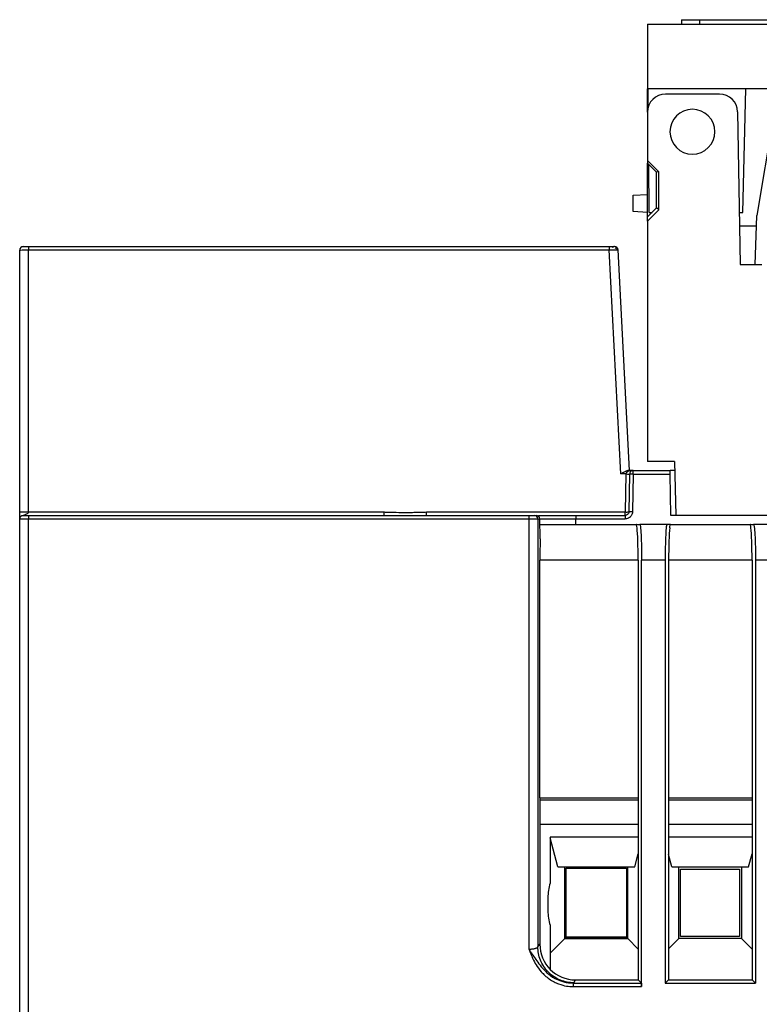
# Model space of a CAD drawing. Header units: inches. Extents: x -22 to 93, y -202 to -47.
# Tile 4 of 10: x -22 to 19, y -102 to -47. Entities that reach past the tile are written whole.
import ezdxf

# ---------------------------------------------------------------- set-up
doc = ezdxf.new("R2010")
doc.units = ezdxf.units.IN
doc.header["$MEASUREMENT"] = 0

# ---------------------------------------------------------------- blocks, each defined once
blk = doc.blocks.new('block 42')
at = {"color": 7, "lineweight": 25}
blk.add_open_spline([(-21.981, -74.709), (-21.969, -74.704), (-21.956, -74.699), (-21.944, -74.697), (-21.927, -74.693), (-21.91, -74.693), (-21.892, -74.692)], degree=3, knots=[0, 0, 0, 0, 1, 1, 1, 2, 2, 2, 2], dxfattribs=at)
blk = doc.blocks.new('block 43')
at = {"color": 7, "lineweight": 25}
blk.add_open_spline([(-21.609, -59.708), (-21.658, -59.708), (-21.707, -59.708), (-21.752, -59.708), (-21.797, -59.708), (-21.838, -59.708), (-21.873, -59.708), (-21.908, -59.708), (-21.937, -59.708), (-21.954, -59.708), (-21.971, -59.708), (-21.977, -59.708), (-21.982, -59.708)], degree=3, knots=[0, 0, 0, 0, 1, 1, 1, 2, 2, 2, 3, 3, 3, 4, 4, 4, 4], dxfattribs=at)
blk = doc.blocks.new('block 44')
at = {"color": 7, "lineweight": 25}
blk.add_open_spline([(11.024, -59.696), (11.025, -59.699), (11.018, -59.702), (11.01, -59.707), (11.001, -59.712), (10.989, -59.718), (10.974, -59.725), (10.958, -59.732), (10.937, -59.74), (10.916, -59.749)], degree=3, knots=[0, 0, 0, 0, 1, 1, 1, 2, 2, 2, 3, 3, 3, 3], dxfattribs=at)
blk = doc.blocks.new('block 45')
at = {"color": 7, "lineweight": 25}
blk.add_open_spline([(11.209, -59.885), (11.208, -59.873), (11.207, -59.862), (11.204, -59.85), (11.202, -59.838), (11.198, -59.825), (11.193, -59.814), (11.188, -59.802), (11.182, -59.79), (11.175, -59.78), (11.168, -59.769), (11.159, -59.759), (11.151, -59.749)], degree=3, knots=[0, 0, 0, 0, 1, 1, 1, 2, 2, 2, 3, 3, 3, 4, 4, 4, 4], dxfattribs=at)
blk = doc.blocks.new('block 46')
at = {"color": 7, "lineweight": 25}
blk.add_open_spline([(11.011, -59.708), (10.993, -59.708), (10.974, -59.708), (10.954, -59.707), (10.934, -59.707), (10.912, -59.707), (10.89, -59.707), (10.867, -59.707), (10.844, -59.707), (10.82, -59.707), (10.796, -59.707), (10.771, -59.707), (10.747, -59.707)], degree=3, knots=[0, 0, 0, 0, 1, 1, 1, 2, 2, 2, 3, 3, 3, 4, 4, 4, 4], dxfattribs=at)
blk = doc.blocks.new('block 47')
at = {"color": 7, "lineweight": 25}
blk.add_open_spline([(11.09, -59.813), (11.106, -59.802), (11.122, -59.79), (11.134, -59.779), (11.144, -59.769), (11.15, -59.759), (11.152, -59.749), (11.154, -59.74), (11.152, -59.732), (11.146, -59.725), (11.139, -59.718), (11.129, -59.713), (11.118, -59.707)], degree=3, knots=[0, 0, 0, 0, 1, 1, 1, 2, 2, 2, 3, 3, 3, 4, 4, 4, 4], dxfattribs=at)
blk = doc.blocks.new('block 433')
at = {"color": 7, "lineweight": 25}
blk.add_open_spline([(6.279, -98.89), (6.311, -98.937), (6.342, -98.983), (6.373, -99.029), (6.402, -99.072), (6.43, -99.115), (6.459, -99.157), (6.485, -99.196), (6.512, -99.236), (6.538, -99.275), (6.562, -99.31), (6.587, -99.346), (6.611, -99.382), (6.683, -99.49), (6.756, -99.597), (6.834, -99.702), (6.919, -99.817), (7.009, -99.928), (7.108, -100.032), (7.221, -100.153), (7.345, -100.264), (7.479, -100.361), (7.64, -100.477), (7.816, -100.573), (8.001, -100.642), (8.075, -100.67), (8.151, -100.694), (8.228, -100.714), (8.31, -100.735), (8.394, -100.751), (8.478, -100.761), (8.566, -100.772), (8.655, -100.775), (8.745, -100.778)], degree=3, knots=[0, 0, 0, 0, 1, 1, 1, 2, 2, 2, 3, 3, 3, 4, 4, 4, 5, 5, 5, 6, 6, 6, 7, 7, 7, 8, 8, 8, 9, 9, 9, 10, 10, 10, 11, 11, 11, 11], dxfattribs=at)
blk = doc.blocks.new('block 434')
at = {"color": 7, "lineweight": 25}
blk.add_open_spline([(6.279, -98.89), (6.301, -98.89), (6.323, -98.89), (6.344, -98.889), (6.368, -98.888), (6.391, -98.886), (6.413, -98.884), (6.437, -98.882), (6.461, -98.879), (6.484, -98.876), (6.508, -98.873), (6.532, -98.869), (6.554, -98.865), (6.578, -98.861), (6.6, -98.856), (6.621, -98.851), (6.643, -98.846), (6.663, -98.84), (6.681, -98.834), (6.7, -98.828), (6.717, -98.821), (6.73, -98.814), (6.745, -98.806), (6.757, -98.798), (6.764, -98.791), (6.772, -98.782), (6.776, -98.773), (6.779, -98.764)], degree=3, knots=[0, 0, 0, 0, 1, 1, 1, 2, 2, 2, 3, 3, 3, 4, 4, 4, 5, 5, 5, 6, 6, 6, 7, 7, 7, 8, 8, 8, 9, 9, 9, 9], dxfattribs=at)
blk = doc.blocks.new('block 435')
at = {"color": 7, "lineweight": 25}
blk.add_open_spline([(8.778, -100.761), (8.542, -100.761), (8.289, -100.717), (8.043, -100.62), (7.797, -100.522), (7.561, -100.37), (7.366, -100.175), (7.171, -99.98), (7.018, -99.744), (6.921, -99.498), (6.823, -99.253), (6.779, -98.999), (6.779, -98.764)], degree=3, knots=[0, 0, 0, 0, 1, 1, 1, 2, 2, 2, 3, 3, 3, 4, 4, 4, 4], dxfattribs=at)
blk = doc.blocks.new('block 436')
at = {"color": 7, "lineweight": 25}
blk.add_open_spline([(8.745, -100.778), (8.763, -100.772), (8.774, -100.767), (8.778, -100.761)], degree=3, dxfattribs=at)
blk = doc.blocks.new('block 485')
at = {"color": 7, "lineweight": 25}
blk.add_lwpolyline([(-21.609, -74.894), (6.279, -74.894)], dxfattribs=at)
blk = doc.blocks.new('block 486')
at = {"color": 7, "lineweight": 25}
blk.add_lwpolyline([(6.279, -74.894), (6.279, -98.89)], dxfattribs=at)
blk = doc.blocks.new('block 487')
at = {"color": 7, "lineweight": 25}
blk.add_open_spline([(6.279, -98.89), (6.296, -98.935), (6.312, -98.978), (6.328, -99.021), (6.345, -99.063), (6.361, -99.105), (6.379, -99.148), (6.414, -99.235), (6.453, -99.329), (6.503, -99.433), (6.553, -99.537), (6.613, -99.652), (6.688, -99.772), (6.763, -99.892), (6.853, -100.02), (6.97, -100.154), (7.029, -100.221), (7.095, -100.289), (7.17, -100.357), (7.244, -100.425), (7.327, -100.492), (7.415, -100.553), (7.502, -100.614), (7.591, -100.668), (7.678, -100.714), (7.765, -100.759), (7.85, -100.797), (7.931, -100.827), (8.093, -100.889), (8.24, -100.925), (8.374, -100.947), (8.509, -100.97), (8.631, -100.978), (8.745, -100.978)], degree=3, knots=[0, 0, 0, 0, 1, 1, 1, 2, 2, 2, 3, 3, 3, 4, 4, 4, 5, 5, 5, 6, 6, 6, 7, 7, 7, 8, 8, 8, 9, 9, 9, 10, 10, 10, 11, 11, 11, 11], dxfattribs=at)
blk = doc.blocks.new('block 488')
at = {"color": 7, "lineweight": 25}
blk.add_lwpolyline([(8.745, -100.978), (12.561, -100.978)], dxfattribs=at)
blk = doc.blocks.new('block 489')
at = {"color": 7, "lineweight": 25}
blk.add_lwpolyline([(12.561, -100.978), (12.561, -77.194)], dxfattribs=at)
blk = doc.blocks.new('block 490')
at = {"color": 7, "lineweight": 25}
blk.add_lwpolyline([(13.873, -77.194), (12.561, -77.194)], dxfattribs=at)
blk = doc.blocks.new('block 491')
at = {"color": 7, "lineweight": 25}
blk.add_lwpolyline([(13.873, -77.194), (13.873, -100.788)], dxfattribs=at)
blk = doc.blocks.new('block 492')
at = {"color": 7, "lineweight": 25}
blk.add_lwpolyline([(13.873, -100.788), (18.911, -100.788)], dxfattribs=at)
blk = doc.blocks.new('block 493')
at = {"color": 7, "lineweight": 25}
blk.add_lwpolyline([(18.911, -77.194), (18.911, -100.788)], dxfattribs=at)
blk = doc.blocks.new('block 494')
at = {"color": 7, "lineweight": 25}
blk.add_lwpolyline([(20.223, -77.194), (18.911, -77.194)], dxfattribs=at)
blk = doc.blocks.new('block 505')
at = {"color": 7, "lineweight": 25}
blk.add_lwpolyline([(6.279, -74.894), (6.779, -74.894)], dxfattribs=at)
blk = doc.blocks.new('block 506')
at = {"color": 7, "lineweight": 25}
blk.add_lwpolyline([(6.779, -74.894), (6.779, -98.764)], dxfattribs=at)
blk = doc.blocks.new('block 507')
at = {"color": 7, "lineweight": 25}
blk.add_lwpolyline([(8.745, -100.778), (12.351, -100.778)], dxfattribs=at)
blk = doc.blocks.new('block 508')
at = {"color": 7, "lineweight": 25}
blk.add_lwpolyline([(12.351, -100.778), (12.551, -100.778)], dxfattribs=at)
blk = doc.blocks.new('block 509')
at = {"color": 7, "lineweight": 25}
blk.add_open_spline([(12.551, -100.778), (12.553, -100.781), (12.556, -100.802), (12.558, -100.84), (12.56, -100.879), (12.561, -100.932), (12.561, -100.978)], degree=3, knots=[0, 0, 0, 0, 1, 1, 1, 2, 2, 2, 2], dxfattribs=at)
blk = doc.blocks.new('block 510')
at = {"color": 7, "lineweight": 25}
blk.add_open_spline([(8.745, -100.778), (8.745, -100.781), (8.745, -100.803), (8.745, -100.84), (8.745, -100.877), (8.745, -100.927), (8.745, -100.978)], degree=3, knots=[0, 0, 0, 0, 1, 1, 1, 2, 2, 2, 2], dxfattribs=at)
blk = doc.blocks.new('block 527')
at = {"color": 7, "lineweight": 25}
blk.add_lwpolyline([(12.262, -75.194), (12.456, -75.194)], dxfattribs=at)
blk = doc.blocks.new('block 528')
at = {"color": 7, "lineweight": 25}
blk.add_open_spline([(12.456, -75.194), (12.468, -75.194), (12.481, -75.237), (12.494, -75.335), (12.507, -75.432), (12.52, -75.585), (12.53, -75.78), (12.54, -75.975), (12.548, -76.212), (12.553, -76.458), (12.558, -76.704), (12.561, -76.959), (12.561, -77.194)], degree=3, knots=[0, 0, 0, 0, 1, 1, 1, 2, 2, 2, 3, 3, 3, 4, 4, 4, 4], dxfattribs=at)
blk = doc.blocks.new('block 529')
at = {"color": 7, "lineweight": 25}
blk.add_lwpolyline([(12.376, -100.603), (12.551, -100.778)], dxfattribs=at)
blk = doc.blocks.new('block 530')
at = {"color": 7, "lineweight": 25}
blk.add_lwpolyline([(12.367, -90.444), (12.376, -100.603)], dxfattribs=at)
blk = doc.blocks.new('block 531')
at = {"color": 7, "lineweight": 25}
blk.add_lwpolyline([(12.367, -77.194), (12.367, -90.444)], dxfattribs=at)
blk = doc.blocks.new('block 532')
at = {"color": 7, "lineweight": 25}
blk.add_open_spline([(12.367, -77.194), (12.367, -76.427), (12.344, -75.728), (12.307, -75.394)], degree=3, dxfattribs=at)
blk = doc.blocks.new('block 533')
at = {"color": 7, "lineweight": 25}
blk.add_open_spline([(12.307, -75.394), (12.293, -75.264), (12.277, -75.194), (12.262, -75.194)], degree=3, dxfattribs=at)
blk = doc.blocks.new('block 547')
at = {"color": 7, "lineweight": 25}
blk.add_open_spline([(13.977, -75.194), (13.965, -75.194), (13.952, -75.237), (13.939, -75.335), (13.926, -75.432), (13.913, -75.585), (13.903, -75.78), (13.893, -75.975), (13.885, -76.212), (13.88, -76.458), (13.875, -76.704), (13.873, -76.959), (13.873, -77.194)], degree=3, knots=[0, 0, 0, 0, 1, 1, 1, 2, 2, 2, 3, 3, 3, 4, 4, 4, 4], dxfattribs=at)
blk = doc.blocks.new('block 548')
at = {"color": 7, "lineweight": 25}
blk.add_lwpolyline([(14.171, -75.194), (13.977, -75.194)], dxfattribs=at)
blk = doc.blocks.new('block 549')
at = {"color": 7, "lineweight": 25}
blk.add_open_spline([(14.126, -75.394), (14.14, -75.264), (14.156, -75.194), (14.171, -75.194)], degree=3, dxfattribs=at)
blk = doc.blocks.new('block 550')
at = {"color": 7, "lineweight": 25}
blk.add_open_spline([(14.126, -75.394), (14.089, -75.728), (14.066, -76.427), (14.066, -77.194)], degree=3, dxfattribs=at)
blk = doc.blocks.new('block 551')
at = {"color": 7, "lineweight": 25}
blk.add_lwpolyline([(14.066, -77.194), (14.066, -90.444)], dxfattribs=at)
blk = doc.blocks.new('block 552')
at = {"color": 7, "lineweight": 25}
blk.add_lwpolyline([(14.066, -90.444), (14.057, -100.603)], dxfattribs=at)
blk = doc.blocks.new('block 553')
at = {"color": 7, "lineweight": 25}
blk.add_lwpolyline([(14.057, -100.603), (13.873, -100.788)], dxfattribs=at)
blk = doc.blocks.new('block 560')
at = {"color": 7, "lineweight": 25}
blk.add_lwpolyline([(13.977, -75.194), (12.456, -75.194)], dxfattribs=at)
blk = doc.blocks.new('block 561')
at = {"color": 7, "lineweight": 25}
blk.add_open_spline([(18.806, -75.194), (18.818, -75.194), (18.831, -75.237), (18.844, -75.335), (18.857, -75.432), (18.87, -75.585), (18.88, -75.78), (18.89, -75.975), (18.898, -76.212), (18.903, -76.458), (18.908, -76.704), (18.911, -76.959), (18.911, -77.194)], degree=3, knots=[0, 0, 0, 0, 1, 1, 1, 2, 2, 2, 3, 3, 3, 4, 4, 4, 4], dxfattribs=at)
blk = doc.blocks.new('block 562')
at = {"color": 7, "lineweight": 25}
blk.add_lwpolyline([(20.327, -75.194), (18.806, -75.194)], dxfattribs=at)
blk = doc.blocks.new('block 563')
at = {"color": 7, "lineweight": 25}
blk.add_lwpolyline([(18.612, -75.194), (18.806, -75.194)], dxfattribs=at)
blk = doc.blocks.new('block 564')
at = {"color": 7, "lineweight": 25}
blk.add_lwpolyline([(18.726, -100.603), (18.911, -100.788)], dxfattribs=at)
blk = doc.blocks.new('block 565')
at = {"color": 7, "lineweight": 25}
blk.add_lwpolyline([(18.717, -90.444), (18.726, -100.603)], dxfattribs=at)
blk = doc.blocks.new('block 566')
at = {"color": 7, "lineweight": 25}
blk.add_lwpolyline([(18.717, -77.194), (18.717, -90.444)], dxfattribs=at)
blk = doc.blocks.new('block 567')
at = {"color": 7, "lineweight": 25}
blk.add_open_spline([(18.717, -77.194), (18.717, -76.427), (18.694, -75.728), (18.657, -75.394)], degree=3, dxfattribs=at)
blk = doc.blocks.new('block 568')
at = {"color": 7, "lineweight": 25}
blk.add_open_spline([(18.657, -75.394), (18.643, -75.264), (18.627, -75.194), (18.612, -75.194)], degree=3, dxfattribs=at)
blk = doc.blocks.new('block 607')
at = {"color": 7, "lineweight": 25}
blk.add_lwpolyline([(-22.109, -74.894), (-21.609, -74.894)], dxfattribs=at)
blk = doc.blocks.new('block 608')
at = {"color": 7, "lineweight": 25}
blk.add_lwpolyline([(-22.109, -133.494), (-22.109, -74.894)], dxfattribs=at)
blk = doc.blocks.new('block 630')
at = {"color": 7, "lineweight": 25}
blk.add_lwpolyline([(14.057, -100.603), (18.726, -100.603)], dxfattribs=at)
blk = doc.blocks.new('block 631')
at = {"color": 7, "lineweight": 25}
blk.add_lwpolyline([(6.279, -74.694), (6.579, -74.694)], dxfattribs=at)
blk = doc.blocks.new('block 632')
at = {"color": 7, "lineweight": 25}
blk.add_open_spline([(6.779, -74.894), (6.779, -74.784), (6.69, -74.694), (6.579, -74.694)], degree=3, dxfattribs=at)
blk = doc.blocks.new('block 633')
at = {"color": 7, "lineweight": 25}
blk.add_lwpolyline([(6.279, -74.694), (6.279, -74.894)], dxfattribs=at)
blk = doc.blocks.new('block 636')
at = {"color": 7, "lineweight": 25}
blk.add_lwpolyline([(-21.609, -74.694), (6.279, -74.694)], dxfattribs=at)
blk = doc.blocks.new('block 637')
at = {"color": 7, "lineweight": 25}
blk.add_lwpolyline([(-21.609, -74.694), (-21.609, -74.894)], dxfattribs=at)
blk = doc.blocks.new('block 638')
at = {"color": 7, "lineweight": 25}
blk.add_lwpolyline([(-21.908, -74.694), (-21.609, -74.694)], dxfattribs=at)
blk = doc.blocks.new('block 639')
at = {"color": 7, "lineweight": 25}
blk.add_open_spline([(-21.908, -74.694), (-22.019, -74.694), (-22.109, -74.784), (-22.109, -74.894)], degree=3, dxfattribs=at)
blk = doc.blocks.new('block 649')
at = {"color": 7, "lineweight": 25}
blk.add_lwpolyline([(8.778, -100.761), (8.883, -100.603)], dxfattribs=at)
blk = doc.blocks.new('block 650')
at = {"color": 7, "lineweight": 25}
blk.add_lwpolyline([(8.883, -100.603), (12.376, -100.603)], dxfattribs=at)
blk = doc.blocks.new('block 653')
at = {"color": 7, "lineweight": 25}
blk.add_lwpolyline([(6.779, -98.764), (6.887, -98.602)], dxfattribs=at)
blk = doc.blocks.new('block 654')
at = {"color": 7, "lineweight": 25}
blk.add_open_spline([(6.887, -98.602), (6.886, -99.708), (7.779, -100.603), (8.883, -100.603)], degree=3, dxfattribs=at)
blk = doc.blocks.new('block 659')
at = {"color": 7, "lineweight": 25}
blk.add_lwpolyline([(6.779, -74.894), (6.886, -74.893)], dxfattribs=at)
blk = doc.blocks.new('block 660')
at = {"color": 7, "lineweight": 25}
blk.add_lwpolyline([(6.906, -75.994), (6.886, -74.893)], dxfattribs=at)
blk = doc.blocks.new('block 661')
at = {"color": 7, "lineweight": 25}
blk.add_open_spline([(6.906, -75.994), (6.896, -76.341), (6.892, -76.762), (6.892, -77.194)], degree=3, dxfattribs=at)
blk = doc.blocks.new('block 662')
at = {"color": 7, "lineweight": 25}
blk.add_lwpolyline([(6.892, -90.444), (6.892, -77.194)], dxfattribs=at)
blk = doc.blocks.new('block 663')
at = {"color": 7, "lineweight": 25}
blk.add_lwpolyline([(6.892, -90.444), (6.887, -98.602)], dxfattribs=at)
blk = doc.blocks.new('block 666')
at = {"color": 7, "lineweight": 25}
blk.add_open_spline([(6.886, -74.893), (6.885, -74.783), (6.796, -74.694), (6.686, -74.694)], degree=3, dxfattribs=at)
blk = doc.blocks.new('block 667')
at = {"color": 7, "lineweight": 25}
blk.add_lwpolyline([(6.579, -74.694), (6.686, -74.694)], dxfattribs=at)
blk = doc.blocks.new('block 700')
at = {"color": 7, "lineweight": 25}
blk.add_lwpolyline([(12.367, -77.194), (6.892, -77.194)], dxfattribs=at)
blk = doc.blocks.new('block 701')
at = {"color": 7, "lineweight": 25}
blk.add_lwpolyline([(6.892, -90.444), (12.367, -90.444)], dxfattribs=at)
blk = doc.blocks.new('block 702')
at = {"color": 7, "lineweight": 25}
blk.add_lwpolyline([(14.066, -90.444), (18.717, -90.444)], dxfattribs=at)
blk = doc.blocks.new('block 704')
at = {"color": 7, "lineweight": 25}
blk.add_lwpolyline([(6.893, -90.564), (12.367, -90.564)], dxfattribs=at)
blk = doc.blocks.new('block 705')
at = {"color": 7, "lineweight": 25}
blk.add_lwpolyline([(14.066, -90.564), (18.717, -90.564)], dxfattribs=at)
blk = doc.blocks.new('block 707')
at = {"color": 7, "lineweight": 25}
blk.add_lwpolyline([(18.717, -77.194), (14.066, -77.194)], dxfattribs=at)
blk = doc.blocks.new('block 709')
at = {"color": 7, "lineweight": 25}
blk.add_lwpolyline([(6.892, -75.194), (12.262, -75.194)], dxfattribs=at)
blk = doc.blocks.new('block 711')
at = {"color": 7, "lineweight": 25}
blk.add_lwpolyline([(14.171, -75.194), (18.612, -75.194)], dxfattribs=at)
blk = doc.blocks.new('block 723')
at = {"color": 7, "lineweight": 25}
blk.add_lwpolyline([(18.719, -92.644), (14.064, -92.644)], dxfattribs=at)
blk = doc.blocks.new('block 724')
at = {"color": 7, "lineweight": 25}
blk.add_lwpolyline([(12.369, -92.644), (7.462, -92.644)], dxfattribs=at)
blk = doc.blocks.new('block 725')
at = {"color": 7, "lineweight": 25}
blk.add_lwpolyline([(7.462, -92.644), (7.462, -95.207)], dxfattribs=at)
blk = doc.blocks.new('block 726')
at = {"color": 7, "lineweight": 25}
blk.add_open_spline([(7.462, -95.207), (7.379, -95.47), (7.337, -95.744), (7.337, -96.019)], degree=3, dxfattribs=at)
blk = doc.blocks.new('block 727')
at = {"color": 7, "lineweight": 25}
blk.add_lwpolyline([(7.337, -96.019), (7.337, -96.744)], dxfattribs=at)
blk = doc.blocks.new('block 728')
at = {"color": 7, "lineweight": 25}
blk.add_open_spline([(7.337, -96.744), (7.337, -97.02), (7.379, -97.294), (7.462, -97.556)], degree=3, dxfattribs=at)
blk = doc.blocks.new('block 731')
at = {"color": 7, "lineweight": 25}
blk.add_lwpolyline([(18.718, -91.944), (14.065, -91.944)], dxfattribs=at)
blk = doc.blocks.new('block 732')
at = {"color": 7, "lineweight": 25}
blk.add_lwpolyline([(12.368, -91.944), (6.891, -91.944)], dxfattribs=at)
blk = doc.blocks.new('block 733')
at = {"color": 7, "lineweight": 25}
blk.add_lwpolyline([(7.462, -97.556), (7.462, -100.008)], dxfattribs=at)
blk = doc.blocks.new('block 744')
at = {"color": 7, "lineweight": 25}
blk.add_lwpolyline([(12.374, -98.882), (11.788, -98.295)], dxfattribs=at)
blk = doc.blocks.new('block 745')
at = {"color": 7, "lineweight": 25}
blk.add_lwpolyline([(7.467, -99.114), (8.285, -98.295)], dxfattribs=at)
blk = doc.blocks.new('block 746')
at = {"color": 7, "lineweight": 25}
blk.add_lwpolyline([(8.285, -98.295), (11.788, -98.295)], dxfattribs=at)
blk = doc.blocks.new('block 747')
at = {"color": 7, "lineweight": 25}
blk.add_lwpolyline([(18.136, -98.29), (14.636, -98.294)], dxfattribs=at)
blk = doc.blocks.new('block 748')
at = {"color": 7, "lineweight": 25}
blk.add_lwpolyline([(18.724, -98.882), (18.135, -98.293)], dxfattribs=at)
blk = doc.blocks.new('block 749')
at = {"color": 7, "lineweight": 25}
blk.add_lwpolyline([(14.059, -98.872), (14.636, -98.294)], dxfattribs=at)
blk = doc.blocks.new('block 800')
at = {"color": 7, "lineweight": 25}
blk.add_lwpolyline([(8.285, -98.295), (8.285, -98.239)], dxfattribs=at)
blk = doc.blocks.new('block 801')
at = {"color": 7, "lineweight": 25}
blk.add_lwpolyline([(7.462, -99.114), (7.467, -99.114)], dxfattribs=at)
blk = doc.blocks.new('block 802')
at = {"color": 7, "lineweight": 25}
blk.add_lwpolyline([(7.897, -94.294), (7.462, -92.671)], dxfattribs=at)
blk = doc.blocks.new('block 803')
at = {"color": 7, "lineweight": 25}
blk.add_lwpolyline([(8.286, -98.239), (8.286, -94.294)], dxfattribs=at)
blk = doc.blocks.new('block 808')
at = {"color": 7, "lineweight": 25}
blk.add_lwpolyline([(18.137, -94.294), (18.137, -98.292)], dxfattribs=at)
blk = doc.blocks.new('block 809')
at = {"color": 7, "lineweight": 25}
blk.add_lwpolyline([(18.527, -94.294), (18.719, -93.574)], dxfattribs=at)
blk = doc.blocks.new('block 810')
at = {"color": 7, "lineweight": 25}
blk.add_lwpolyline([(14.636, -98.294), (14.636, -94.294)], dxfattribs=at)
blk = doc.blocks.new('block 811')
at = {"color": 7, "lineweight": 25}
blk.add_lwpolyline([(14.247, -94.294), (14.064, -93.612)], dxfattribs=at)
blk = doc.blocks.new('block 812')
at = {"color": 7, "lineweight": 25}
blk.add_lwpolyline([(11.788, -98.295), (11.788, -98.239)], dxfattribs=at)
blk = doc.blocks.new('block 813')
at = {"color": 7, "lineweight": 25}
blk.add_lwpolyline([(11.787, -98.239), (11.787, -94.294)], dxfattribs=at)
blk = doc.blocks.new('block 814')
at = {"color": 7, "lineweight": 25}
blk.add_lwpolyline([(12.177, -94.294), (12.369, -93.574)], dxfattribs=at)
blk = doc.blocks.new('block 818')
at = {"color": 7, "lineweight": 25}
blk.add_lwpolyline([(14.247, -94.294), (18.527, -94.294)], dxfattribs=at)
blk = doc.blocks.new('block 820')
at = {"color": 7, "lineweight": 25}
blk.add_lwpolyline([(7.897, -94.294), (12.177, -94.294)], dxfattribs=at)
blk = doc.blocks.new('block 821')
at = {"color": 7, "lineweight": 25}
blk.add_lwpolyline([(11.786, -98.239), (8.285, -98.239)], dxfattribs=at)
blk = doc.blocks.new('block 822')
at = {"color": 7, "lineweight": 25}
blk.add_lwpolyline([(8.36, -94.381), (11.714, -94.381)], dxfattribs=at)
blk = doc.blocks.new('block 823')
at = {"color": 7, "lineweight": 25}
blk.add_lwpolyline([(8.36, -98.228), (8.36, -94.381)], dxfattribs=at)
blk = doc.blocks.new('block 824')
at = {"color": 7, "lineweight": 25}
blk.add_lwpolyline([(11.714, -98.228), (8.36, -98.228)], dxfattribs=at)
blk = doc.blocks.new('block 825')
at = {"color": 7, "lineweight": 25}
blk.add_lwpolyline([(11.714, -94.381), (11.714, -98.228)], dxfattribs=at)
blk = doc.blocks.new('block 838')
at = {"color": 7, "lineweight": 25}
blk.add_lwpolyline([(14.734, -94.425), (18.019, -94.425)], dxfattribs=at)
blk = doc.blocks.new('block 839')
at = {"color": 7, "lineweight": 25}
blk.add_lwpolyline([(14.734, -98.18), (14.734, -94.425)], dxfattribs=at)
blk = doc.blocks.new('block 840')
at = {"color": 7, "lineweight": 25}
blk.add_lwpolyline([(18.019, -98.18), (14.734, -98.18)], dxfattribs=at)
blk = doc.blocks.new('block 841')
at = {"color": 7, "lineweight": 25}
blk.add_lwpolyline([(18.019, -94.425), (18.019, -98.18)], dxfattribs=at)
blk = doc.blocks.new('block 850')
at = {"color": 7, "lineweight": 25}
blk.add_open_spline([(6.886, -74.891), (6.886, -74.89), (6.938, -74.89), (7.039, -74.889), (7.139, -74.889), (7.287, -74.889), (7.472, -74.889), (7.658, -74.889), (7.879, -74.889), (8.121, -74.889), (8.362, -74.89), (8.625, -74.89), (8.886, -74.891)], degree=3, knots=[0, 0, 0, 0, 1, 1, 1, 2, 2, 2, 3, 3, 3, 4, 4, 4, 4], dxfattribs=at)
blk = doc.blocks.new('block 851')
at = {"color": 7, "lineweight": 25}
blk.add_lwpolyline([(8.891, -75.194), (8.886, -74.891)], dxfattribs=at)
blk = doc.blocks.new('block 852')
at = {"color": 7, "lineweight": 25}
blk.add_lwpolyline([(8.886, -74.694), (8.886, -74.891)], dxfattribs=at)
blk = doc.blocks.new('block 853')
at = {"color": 7, "lineweight": 25}
blk.add_open_spline([(6.81, -74.694), (6.898, -74.694), (7.03, -74.694), (7.179, -74.694), (7.328, -74.694), (7.493, -74.694), (7.664, -74.694), (7.834, -74.694), (8.012, -74.694), (8.212, -74.694), (8.412, -74.694), (8.638, -74.694), (8.886, -74.694)], degree=3, knots=[0, 0, 0, 0, 1, 1, 1, 2, 2, 2, 3, 3, 3, 4, 4, 4, 4], dxfattribs=at)
blk = doc.blocks.new('block 855')
at = {"color": 7, "lineweight": 25}
blk.add_lwpolyline([(14.47, -74.694), (14.192, -74.694)], dxfattribs=at)
blk = doc.blocks.new('block 856')
at = {"color": 7, "lineweight": 25}
blk.add_lwpolyline([(33.402, -74.694), (14.47, -74.694)], dxfattribs=at)
blk = doc.blocks.new('block 857')
at = {"color": 7, "lineweight": 25}
blk.add_lwpolyline([(8.886, -74.891), (11.651, -74.891)], dxfattribs=at)
blk = doc.blocks.new('block 858')
at = {"color": 7, "lineweight": 25}
blk.add_open_spline([(12.051, -74.498), (12.05, -74.573), (12.028, -74.637), (11.998, -74.69), (11.968, -74.742), (11.931, -74.781), (11.893, -74.81), (11.855, -74.838), (11.816, -74.857), (11.777, -74.871), (11.737, -74.884), (11.696, -74.891), (11.651, -74.891)], degree=3, knots=[0, 0, 0, 0, 1, 1, 1, 2, 2, 2, 3, 3, 3, 4, 4, 4, 4], dxfattribs=at)
blk = doc.blocks.new('block 859')
at = {"color": 7, "lineweight": 25}
blk.add_lwpolyline([(12.088, -72.391), (12.051, -74.498)], dxfattribs=at)
blk = doc.blocks.new('block 860')
at = {"color": 7, "lineweight": 25}
blk.add_lwpolyline([(12.088, -72.391), (14.151, -72.391)], dxfattribs=at)
blk = doc.blocks.new('block 861')
at = {"color": 7, "lineweight": 25}
blk.add_lwpolyline([(14.192, -74.694), (14.151, -72.391)], dxfattribs=at)
blk = doc.blocks.new('block 862')
at = {"color": 7, "lineweight": 25}
blk.add_lwpolyline([(11.651, -74.694), (11.651, -74.891)], dxfattribs=at)
blk = doc.blocks.new('block 863')
at = {"color": 7, "lineweight": 25}
blk.add_lwpolyline([(8.886, -74.694), (11.651, -74.694)], dxfattribs=at)
blk = doc.blocks.new('block 864')
at = {"color": 7, "lineweight": 25}
blk.add_open_spline([(12.051, -74.498), (11.985, -74.495), (11.918, -74.495), (11.851, -74.498)], degree=3, dxfattribs=at)
blk = doc.blocks.new('block 865')
at = {"color": 7, "lineweight": 25}
blk.add_open_spline([(11.851, -74.498), (11.851, -74.535), (11.84, -74.567), (11.825, -74.594), (11.81, -74.62), (11.791, -74.639), (11.772, -74.653), (11.734, -74.682), (11.695, -74.694), (11.651, -74.694)], degree=3, knots=[0, 0, 0, 0, 1, 1, 1, 2, 2, 2, 3, 3, 3, 3], dxfattribs=at)
blk = doc.blocks.new('block 868')
at = {"color": 7, "lineweight": 25}
blk.add_lwpolyline([(14.392, -71.694), (14.47, -74.694)], dxfattribs=at)
blk = doc.blocks.new('block 869')
at = {"color": 7, "lineweight": 25}
blk.add_lwpolyline([(14.392, -71.694), (12.892, -71.694)], dxfattribs=at)
blk = doc.blocks.new('block 870')
at = {"color": 7, "lineweight": 25}
blk.add_lwpolyline([(12.892, -58.278), (12.892, -71.694)], dxfattribs=at)
blk = doc.blocks.new('block 871')
at = {"color": 7, "lineweight": 25}
blk.add_lwpolyline([(13.525, -57.644), (12.892, -58.278)], dxfattribs=at)
blk = doc.blocks.new('block 872')
at = {"color": 7, "lineweight": 25}
blk.add_lwpolyline([(13.525, -57.644), (13.523, -55.534)], dxfattribs=at)
blk = doc.blocks.new('block 873')
at = {"color": 7, "lineweight": 25}
blk.add_lwpolyline([(12.892, -54.903), (13.523, -55.534)], dxfattribs=at)
blk = doc.blocks.new('block 874')
at = {"color": 7, "lineweight": 25}
blk.add_lwpolyline([(12.892, -52.194), (12.892, -54.903)], dxfattribs=at)
blk = doc.blocks.new('block 875')
at = {"color": 7, "lineweight": 25}
blk.add_open_spline([(13.891, -51.194), (13.339, -51.194), (12.892, -51.642), (12.892, -52.194)], degree=3, dxfattribs=at)
blk = doc.blocks.new('block 876')
at = {"color": 7, "lineweight": 25}
blk.add_lwpolyline([(16.909, -51.194), (13.891, -51.194)], dxfattribs=at)
blk = doc.blocks.new('block 877')
at = {"color": 7, "lineweight": 25}
blk.add_open_spline([(17.909, -52.177), (17.899, -51.631), (17.454, -51.194), (16.909, -51.194)], degree=3, dxfattribs=at)
blk = doc.blocks.new('block 878')
at = {"color": 7, "lineweight": 25}
blk.add_lwpolyline([(17.909, -52.177), (18.057, -60.694)], dxfattribs=at)
blk = doc.blocks.new('block 879')
at = {"color": 7, "lineweight": 25}
blk.add_lwpolyline([(18.057, -60.694), (19.257, -60.694)], dxfattribs=at)
blk = doc.blocks.new('block 902')
at = {"color": 7, "lineweight": 25}
blk.add_lwpolyline([(13.525, -57.644), (13.392, -57.544)], dxfattribs=at)
blk = doc.blocks.new('block 903')
at = {"color": 7, "lineweight": 25}
blk.add_lwpolyline([(13.392, -57.544), (13.392, -55.544)], dxfattribs=at)
blk = doc.blocks.new('block 904')
at = {"color": 7, "lineweight": 25}
blk.add_lwpolyline([(13.523, -55.534), (13.392, -55.544)], dxfattribs=at)
blk = doc.blocks.new('block 905')
at = {"color": 7, "lineweight": 25}
blk.add_lwpolyline([(12.892, -58.044), (13.392, -57.544)], dxfattribs=at)
blk = doc.blocks.new('block 906')
at = {"color": 7, "lineweight": 25}
blk.add_lwpolyline([(12.892, -58.278), (12.892, -58.044)], dxfattribs=at)
blk = doc.blocks.new('block 907')
at = {"color": 7, "lineweight": 25}
blk.add_lwpolyline([(12.892, -54.903), (12.892, -55.044)], dxfattribs=at)
blk = doc.blocks.new('block 908')
at = {"color": 7, "lineweight": 25}
blk.add_lwpolyline([(13.392, -55.544), (12.892, -55.044)], dxfattribs=at)
blk = doc.blocks.new('block 909')
at = {"color": 7, "lineweight": 25}
blk.add_lwpolyline([(11.888, -72.391), (11.851, -74.498)], dxfattribs=at)
blk = doc.blocks.new('block 910')
at = {"color": 7, "lineweight": 25}
blk.add_open_spline([(12.088, -72.391), (12.021, -72.388), (11.955, -72.388), (11.888, -72.391)], degree=3, dxfattribs=at)
blk = doc.blocks.new('block 911')
at = {"color": 7, "lineweight": 25}
blk.add_lwpolyline([(12.088, -72.194), (14.148, -72.194)], dxfattribs=at)
blk = doc.blocks.new('block 912')
at = {"color": 7, "lineweight": 25}
blk.add_lwpolyline([(12.088, -72.391), (12.088, -72.194)], dxfattribs=at)
blk = doc.blocks.new('block 913')
at = {"color": 7, "lineweight": 25}
blk.add_open_spline([(14.151, -72.391), (14.151, -72.344), (14.15, -72.29), (14.149, -72.252), (14.148, -72.213), (14.148, -72.194), (14.148, -72.194)], degree=3, knots=[0, 0, 0, 0, 1, 1, 1, 2, 2, 2, 2], dxfattribs=at)
blk = doc.blocks.new('block 914')
at = {"color": 7, "lineweight": 25}
blk.add_open_spline([(12.088, -72.194), (11.979, -72.194), (11.89, -72.282), (11.888, -72.391)], degree=3, dxfattribs=at)
blk = doc.blocks.new('block 940')
at = {"color": 7, "lineweight": 25}
blk.add_open_spline([(-21.908, -74.693), (-21.907, -74.693), (-21.906, -74.693), (-21.904, -74.692), (-21.897, -74.69), (-21.881, -74.683), (-21.863, -74.676), (-21.831, -74.662), (-21.795, -74.646), (-21.758, -74.628), (-21.741, -74.62), (-21.724, -74.612), (-21.707, -74.603), (-21.689, -74.594), (-21.671, -74.583), (-21.655, -74.571), (-21.644, -74.563), (-21.634, -74.555), (-21.625, -74.544), (-21.619, -74.538), (-21.613, -74.53), (-21.611, -74.522), (-21.609, -74.516), (-21.609, -74.511), (-21.609, -74.505)], degree=3, knots=[0, 0, 0, 0, 1, 1, 1, 2, 2, 2, 3, 3, 3, 4, 4, 4, 5, 5, 5, 6, 6, 6, 7, 7, 7, 8, 8, 8, 8], dxfattribs=at)
blk = doc.blocks.new('block 941')
at = {"color": 7, "lineweight": 25}
blk.add_lwpolyline([(-21.609, -74.505), (-1.792, -74.505)], dxfattribs=at)
blk = doc.blocks.new('block 942')
at = {"color": 7, "lineweight": 25}
blk.add_lwpolyline([(-1.792, -74.694), (-1.792, -74.505)], dxfattribs=at)
blk = doc.blocks.new('block 943')
at = {"color": 7, "lineweight": 25}
blk.add_open_spline([(-21.609, -74.505), (-21.667, -74.505), (-21.731, -74.505), (-21.792, -74.506), (-21.854, -74.508), (-21.913, -74.51), (-21.962, -74.512), (-22.011, -74.515), (-22.049, -74.518), (-22.073, -74.521), (-22.098, -74.524), (-22.108, -74.528), (-22.108, -74.531)], degree=3, knots=[0, 0, 0, 0, 1, 1, 1, 2, 2, 2, 3, 3, 3, 4, 4, 4, 4], dxfattribs=at)
blk = doc.blocks.new('block 944')
at = {"color": 7, "lineweight": 25}
blk.add_open_spline([(-22.109, -74.874), (-22.109, -74.872), (-22.109, -74.87), (-22.109, -74.838), (-22.109, -74.825), (-22.109, -74.806), (-22.109, -74.785), (-22.109, -74.764), (-22.109, -74.74), (-22.109, -74.711), (-22.109, -74.686), (-22.109, -74.658), (-22.109, -74.627), (-22.109, -74.596), (-22.109, -74.564), (-22.109, -74.531)], degree=3, knots=[0, 0, 0, 0, 1, 1, 1, 2, 2, 2, 3, 3, 3, 4, 4, 4, 5, 5, 5, 5], dxfattribs=at)
blk = doc.blocks.new('block 945')
at = {"color": 7, "lineweight": 25}
blk.add_lwpolyline([(0.575, -74.505), (11.651, -74.505)], dxfattribs=at)
blk = doc.blocks.new('block 946')
at = {"color": 7, "lineweight": 25}
blk.add_lwpolyline([(11.651, -74.694), (11.651, -74.505)], dxfattribs=at)
blk = doc.blocks.new('block 947')
at = {"color": 7, "lineweight": 25}
blk.add_lwpolyline([(0.575, -74.694), (0.575, -74.505)], dxfattribs=at)
blk = doc.blocks.new('block 948')
at = {"color": 7, "lineweight": 25}
blk.add_open_spline([(-1.792, -74.505), (-1.71, -74.505), (-1.626, -74.506), (-1.539, -74.508), (-1.453, -74.511), (-1.365, -74.514), (-1.27, -74.517), (-1.082, -74.524), (-0.876, -74.531), (-0.667, -74.532), (-0.562, -74.532), (-0.458, -74.531), (-0.356, -74.529), (-0.254, -74.527), (-0.156, -74.524), (-0.059, -74.521), (0.038, -74.518), (0.135, -74.514), (0.239, -74.511), (0.343, -74.507), (0.456, -74.505), (0.575, -74.505)], degree=3, knots=[0, 0, 0, 0, 1, 1, 1, 2, 2, 2, 3, 3, 3, 4, 4, 4, 5, 5, 5, 6, 6, 6, 7, 7, 7, 7], dxfattribs=at)
blk = doc.blocks.new('block 949')
at = {"color": 7, "lineweight": 25}
blk.add_open_spline([(11.651, -74.505), (11.718, -74.509), (11.785, -74.507), (11.851, -74.498)], degree=3, dxfattribs=at)
blk = doc.blocks.new('block 950')
at = {"color": 7, "lineweight": 25}
blk.add_lwpolyline([(11.689, -72.384), (11.651, -74.505)], dxfattribs=at)
blk = doc.blocks.new('block 951')
at = {"color": 7, "lineweight": 25}
blk.add_open_spline([(11.689, -72.384), (11.747, -72.388), (11.799, -72.389), (11.83, -72.39), (11.861, -72.391), (11.888, -72.39), (11.888, -72.391)], degree=3, knots=[0, 0, 0, 0, 1, 1, 1, 2, 2, 2, 2], dxfattribs=at)
blk = doc.blocks.new('block 952')
at = {"color": 7, "lineweight": 25}
blk.add_lwpolyline([(-21.609, -74.505), (-21.609, -59.884)], dxfattribs=at)
blk = doc.blocks.new('block 953')
at = {"color": 7, "lineweight": 25}
blk.add_lwpolyline([(-21.609, -59.884), (10.747, -59.884)], dxfattribs=at)
blk = doc.blocks.new('block 954')
at = {"color": 7, "lineweight": 25}
blk.add_lwpolyline([(11.402, -72.384), (10.747, -59.884)], dxfattribs=at)
blk = doc.blocks.new('block 955')
at = {"color": 7, "lineweight": 25}
blk.add_lwpolyline([(11.689, -72.384), (11.402, -72.384)], dxfattribs=at)
blk = doc.blocks.new('block 956')
at = {"color": 7, "lineweight": 25}
blk.add_open_spline([(-22.109, -59.894), (-22.109, -59.892), (-22.055, -59.891), (-21.962, -59.889), (-21.87, -59.887), (-21.739, -59.885), (-21.609, -59.884)], degree=3, knots=[0, 0, 0, 0, 1, 1, 1, 2, 2, 2, 2], dxfattribs=at)
blk = doc.blocks.new('block 957')
at = {"color": 7, "lineweight": 25}
blk.add_lwpolyline([(-22.109, -74.531), (-22.109, -59.894)], dxfattribs=at)
blk = doc.blocks.new('block 958')
at = {"color": 7, "lineweight": 25}
blk.add_open_spline([(12.088, -72.194), (11.956, -72.194), (11.866, -72.222), (11.802, -72.255), (11.77, -72.271), (11.745, -72.289), (11.726, -72.309), (11.707, -72.33), (11.692, -72.353), (11.689, -72.384)], degree=3, knots=[0, 0, 0, 0, 1, 1, 1, 2, 2, 2, 3, 3, 3, 3], dxfattribs=at)
blk = doc.blocks.new('block 959')
at = {"color": 7, "lineweight": 25}
blk.add_open_spline([(11.402, -72.384), (11.424, -72.37), (11.446, -72.356), (11.467, -72.342), (11.486, -72.33), (11.505, -72.318), (11.523, -72.307), (11.538, -72.298), (11.553, -72.288), (11.569, -72.279), (11.581, -72.273), (11.593, -72.266), (11.605, -72.259), (11.629, -72.245), (11.654, -72.233), (11.677, -72.223), (11.698, -72.214), (11.718, -72.206), (11.737, -72.201), (11.753, -72.197), (11.769, -72.196), (11.784, -72.194)], degree=3, knots=[0, 0, 0, 0, 1, 1, 1, 2, 2, 2, 3, 3, 3, 4, 4, 4, 5, 5, 5, 6, 6, 6, 7, 7, 7, 7], dxfattribs=at)
blk = doc.blocks.new('block 960')
at = {"color": 7, "lineweight": 25}
blk.add_lwpolyline([(12.088, -72.194), (11.784, -72.194)], dxfattribs=at)
blk = doc.blocks.new('block 961')
at = {"color": 7, "lineweight": 25}
blk.add_open_spline([(10.747, -59.884), (10.771, -59.883), (10.795, -59.883), (10.818, -59.882), (10.842, -59.882), (10.865, -59.882), (10.888, -59.881), (10.91, -59.881), (10.933, -59.881), (10.954, -59.881), (10.976, -59.88), (10.997, -59.88), (11.017, -59.88), (11.037, -59.88), (11.056, -59.88), (11.074, -59.88), (11.092, -59.88), (11.109, -59.88), (11.124, -59.88), (11.14, -59.88), (11.154, -59.88), (11.167, -59.88), (11.18, -59.88), (11.191, -59.88), (11.201, -59.881), (11.211, -59.881), (11.219, -59.881), (11.226, -59.881), (11.233, -59.882), (11.238, -59.882), (11.241, -59.882), (11.244, -59.883), (11.245, -59.883), (11.246, -59.884)], degree=3, knots=[0, 0, 0, 0, 1, 1, 1, 2, 2, 2, 3, 3, 3, 4, 4, 4, 5, 5, 5, 6, 6, 6, 7, 7, 7, 8, 8, 8, 9, 9, 9, 10, 10, 10, 11, 11, 11, 11], dxfattribs=at)
blk = doc.blocks.new('block 962')
at = {"color": 7, "lineweight": 25}
blk.add_lwpolyline([(11.891, -72.194), (11.246, -59.884)], dxfattribs=at)
blk = doc.blocks.new('block 963')
at = {"color": 7, "lineweight": 25}
blk.add_lwpolyline([(-21.609, -59.694), (10.747, -59.694)], dxfattribs=at)
blk = doc.blocks.new('block 964')
at = {"color": 7, "lineweight": 25}
blk.add_lwpolyline([(10.747, -59.694), (10.747, -59.884)], dxfattribs=at)
blk = doc.blocks.new('block 965')
at = {"color": 7, "lineweight": 25}
blk.add_lwpolyline([(-21.609, -59.694), (-21.609, -59.884)], dxfattribs=at)
blk = doc.blocks.new('block 966')
at = {"color": 7, "lineweight": 25}
blk.add_open_spline([(-21.908, -59.694), (-21.908, -59.694), (-21.895, -59.694), (-21.852, -59.694), (-21.83, -59.694), (-21.8, -59.694), (-21.759, -59.694), (-21.718, -59.694), (-21.668, -59.694), (-21.609, -59.694)], degree=3, knots=[0, 0, 0, 0, 1, 1, 1, 2, 2, 2, 3, 3, 3, 3], dxfattribs=at)
blk = doc.blocks.new('block 967')
at = {"color": 7, "lineweight": 25}
blk.add_open_spline([(-21.908, -59.694), (-22.019, -59.694), (-22.109, -59.784), (-22.109, -59.894)], degree=3, dxfattribs=at)
blk = doc.blocks.new('block 968')
at = {"color": 7, "lineweight": 25}
blk.add_open_spline([(10.747, -59.694), (10.797, -59.694), (10.846, -59.694), (10.897, -59.694), (10.922, -59.694), (10.948, -59.694), (10.972, -59.694), (10.996, -59.694), (11.017, -59.694), (11.031, -59.694)], degree=3, knots=[0, 0, 0, 0, 1, 1, 1, 2, 2, 2, 3, 3, 3, 3], dxfattribs=at)
blk = doc.blocks.new('block 969')
at = {"color": 7, "lineweight": 25}
blk.add_open_spline([(11.246, -59.884), (11.241, -59.778), (11.153, -59.694), (11.047, -59.694)], degree=3, dxfattribs=at)
blk = doc.blocks.new('block 1352')
at = {"color": 7, "lineweight": 25}
blk.add_lwpolyline([(18.892, -60.694), (18.967, -58.544)], dxfattribs=at)
blk = doc.blocks.new('block 1353')
at = {"color": 7, "lineweight": 25}
blk.add_lwpolyline([(18.02, -58.544), (18.967, -58.544)], dxfattribs=at)
blk = doc.blocks.new('block 1363')
at = {"color": 7, "lineweight": 25}
blk.add_lwpolyline([(19.891, -52.544), (18.986, -57.974)], dxfattribs=at)
blk = doc.blocks.new('block 1364')
at = {"color": 7, "lineweight": 25}
blk.add_lwpolyline([(18.967, -58.544), (18.986, -57.974)], dxfattribs=at)
blk = doc.blocks.new('block 1365')
at = {"color": 7, "lineweight": 25}
blk.add_lwpolyline([(12.892, -58.044), (12.892, -55.044)], dxfattribs=at)
blk = doc.blocks.new('block 1366')
at = {"color": 7, "lineweight": 25}
blk.add_lwpolyline([(12.892, -52.194), (12.892, -50.894)], dxfattribs=at)
blk = doc.blocks.new('block 1375')
at = {"color": 7, "lineweight": 25}
blk.add_lwpolyline([(14.792, -47.044), (14.792, -47.294)], dxfattribs=at)
blk = doc.blocks.new('block 1376')
at = {"color": 7, "lineweight": 25}
blk.add_lwpolyline([(14.792, -47.044), (15.791, -47.044)], dxfattribs=at)
blk = doc.blocks.new('block 1377')
at = {"color": 7, "lineweight": 25}
blk.add_lwpolyline([(15.791, -47.044), (15.791, -47.294)], dxfattribs=at)
blk = doc.blocks.new('block 1378')
at = {"color": 7, "lineweight": 25}
blk.add_lwpolyline([(15.791, -47.044), (21.442, -47.044)], dxfattribs=at)
blk = doc.blocks.new('block 1380')
at = {"color": 7, "lineweight": 25}
blk.add_lwpolyline([(12.092, -56.836), (12.892, -56.794)], dxfattribs=at)
blk = doc.blocks.new('block 1381')
at = {"color": 7, "lineweight": 25}
blk.add_lwpolyline([(12.092, -57.752), (12.092, -56.836)], dxfattribs=at)
blk = doc.blocks.new('block 1382')
at = {"color": 7, "lineweight": 25}
blk.add_lwpolyline([(12.892, -57.794), (12.092, -57.752)], dxfattribs=at)
blk = doc.blocks.new('block 1383')
at = {"color": 7, "lineweight": 25}
blk.add_lwpolyline([(14.405, -72.194), (14.148, -72.194)], dxfattribs=at)
blk = doc.blocks.new('block 1384')
at = {"color": 7, "lineweight": 25}
blk.add_open_spline([(16.644, -53.294), (16.644, -52.602), (16.083, -52.042), (15.391, -52.042), (14.7, -52.042), (14.139, -52.602), (14.139, -53.294)], degree=3, knots=[0, 0, 0, 0, 1, 1, 1, 2, 2, 2, 2], dxfattribs=at)
blk = doc.blocks.new('block 1385')
at = {"color": 7, "lineweight": 25}
blk.add_open_spline([(14.139, -53.294), (14.139, -53.986), (14.7, -54.547), (15.391, -54.547), (16.083, -54.547), (16.644, -53.986), (16.644, -53.294)], degree=3, knots=[0, 0, 0, 0, 1, 1, 1, 2, 2, 2, 2], dxfattribs=at)
blk = doc.blocks.new('block 1386')
at = {"color": 7, "lineweight": 25}
blk.add_lwpolyline([(12.892, -47.294), (92.891, -47.294)], dxfattribs=at)
blk = doc.blocks.new('block 1387')
at = {"color": 7, "lineweight": 25}
blk.add_lwpolyline([(12.892, -47.294), (12.892, -50.894)], dxfattribs=at)
blk = doc.blocks.new('block 1388')
at = {"color": 7, "lineweight": 25}
blk.add_lwpolyline([(92.891, -50.894), (12.892, -50.894)], dxfattribs=at)
blk = doc.blocks.new('block 1392')
at = {"color": 7, "lineweight": 25}
blk.add_lwpolyline([(18.195, -57.794), (18.376, -50.894)], dxfattribs=at)
blk = doc.blocks.new('block 1393')
at = {"color": 7, "lineweight": 25}
blk.add_lwpolyline([(12.983, -57.794), (13.141, -57.794)], dxfattribs=at)
blk = doc.blocks.new('block 1394')
at = {"color": 7, "lineweight": 25}
blk.add_lwpolyline([(18.007, -57.794), (18.195, -57.794)], dxfattribs=at)
blk = doc.blocks.new('block 1395')
at = {"color": 7, "lineweight": 25}
blk.add_lwpolyline([(12.983, -57.794), (12.96, -55.112)], dxfattribs=at)
blk = doc.blocks.new('block 1396')
at = {"color": 7, "lineweight": 25}
blk.add_lwpolyline([(12.932, -51.913), (12.923, -50.894)], dxfattribs=at)
blk = doc.blocks.new('block 1426')
at = {"color": 253, "lineweight": 25}
blk.add_lwpolyline([(-21.609, -132.894), (-21.609, -74.894)], dxfattribs=at)

msp = doc.modelspace()

# ---------------------------------------------------------------- block references
for name in ['block 1375', 'block 1376', 'block 1377', 'block 1378', 'block 1386', 'block 1387', 'block 1366', 'block 1388', 'block 1396', 'block 1392', 'block 875', 'block 876', 'block 877', 'block 1384', 'block 874', 'block 878', 'block 1363', 'block 1385', 'block 873', 'block 907', 'block 908', 'block 1365', 'block 1395', 'block 904', 'block 903', 'block 872', 'block 1380', 'block 1381', 'block 905', 'block 871', 'block 902', 'block 1382', 'block 906', 'block 1393', 'block 1394', 'block 1364', 'block 870', 'block 1353', 'block 1352', 'block 967', 'block 43', 'block 966', 'block 963', 'block 965', 'block 964', 'block 968', 'block 46', 'block 44', 'block 969', 'block 47', 'block 45', 'block 956', 'block 957', 'block 952', 'block 953', 'block 961', 'block 954', 'block 962', 'block 879', 'block 869', 'block 868', 'block 959', 'block 955', 'block 950', 'block 958', 'block 951', 'block 960', 'block 909', 'block 914', 'block 910', 'block 859', 'block 911', 'block 912', 'block 860', 'block 913', 'block 1383', 'block 861', 'block 944', 'block 943', 'block 42', 'block 940', 'block 941', 'block 942', 'block 948', 'block 945', 'block 947', 'block 858', 'block 865', 'block 949', 'block 946', 'block 864', 'block 639', 'block 607', 'block 608', 'block 638', 'block 636', 'block 637', 'block 485', 'block 1426', 'block 631', 'block 633', 'block 486', 'block 505', 'block 632', 'block 667', 'block 666', 'block 659', 'block 506', 'block 853', 'block 850', 'block 660', 'block 709', 'block 852', 'block 863', 'block 851', 'block 857', 'block 862', 'block 527', 'block 533', 'block 528', 'block 560', 'block 547', 'block 548', 'block 549', 'block 711', 'block 855', 'block 856', 'block 563', 'block 568', 'block 561', 'block 562', 'block 532', 'block 550', 'block 567', 'block 661', 'block 662', 'block 700', 'block 531', 'block 489', 'block 490', 'block 491', 'block 551', 'block 707', 'block 566', 'block 493', 'block 494', 'block 663', 'block 701', 'block 704', 'block 530', 'block 552', 'block 702', 'block 705', 'block 565', 'block 732', 'block 731', 'block 724', 'block 725', 'block 802', 'block 723', 'block 814', 'block 811', 'block 809', 'block 820', 'block 803', 'block 822', 'block 823', 'block 825', 'block 813', 'block 818', 'block 810', 'block 838', 'block 839', 'block 841', 'block 808', 'block 726', 'block 727', 'block 728', 'block 733', 'block 745', 'block 800', 'block 821', 'block 746', 'block 824', 'block 812', 'block 744', 'block 749', 'block 747', 'block 840', 'block 748', 'block 434', 'block 653', 'block 435', 'block 654', 'block 433', 'block 487', 'block 801', 'block 436', 'block 507', 'block 510', 'block 488', 'block 649', 'block 650', 'block 508', 'block 529', 'block 509', 'block 553', 'block 492', 'block 630', 'block 564']:
    msp.add_blockref(name, (0, 0))

doc.saveas('drawing.dxf')
